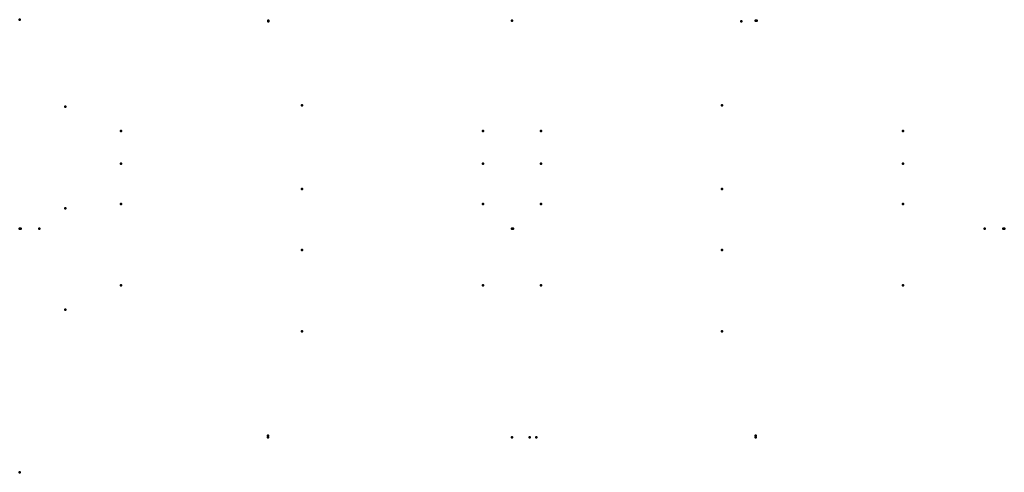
# Model space of a CAD drawing. Header units: millimetres. Extents: x -606 to 606, y -300 to 257.
import ezdxf

# ---------------------------------------------------------------- set-up
doc = ezdxf.new("R2010")
doc.units = ezdxf.units.MM
doc.layers.add('ConnectionPoints', color=7, linetype='Continuous', lineweight=50)

msp = doc.modelspace()

# ---------------------------------------------------------------- linework, layer by layer
at = {"layer": 'ConnectionPoints', "extrusion": (-7.4988e-33, -1, -1.22465e-16)}
msp.add_point((-606, 257), dxfattribs=at)
at = {"layer": 'ConnectionPoints', "extrusion": (0, -1, 0)}
for p in [(-300, 256, 794.75), (-300, 255, 803.75), (0, 256, 794.75), (0, 256, 794.75), (282.2, 255, 817.97), (300, 256, 794.75), (-300.5, -257, 803.75), (300, -257, 803.75)]:
    msp.add_point(p, dxfattribs=at)
at = {"layer": 'ConnectionPoints', "extrusion": (0, 1, 0)}
for p in [(-300, 256, 794.75), (0, 256, 794.75), (301, 256, 794.75), (-550, 150, 1586.5), (-550, 25, 1586.5), (-550, -100, 1586.5), (-300.5, -255, 803.75), (-300.5, -257, 803.75), (-300.5, -257, 803.75), (0, -257, 803.75), (0, -257, 803.75), (21.7, -257, 723.5), (21.7, -257, 836), (29.89, -257, 803.75), (300, -255, 803.75), (300, -257, 803.75), (300, -257, 803.75)]:
    msp.add_point(p, dxfattribs=at)
at = {"layer": 'ConnectionPoints'}
for p in [(-258.65, 151.5, 26), (258.65, 151.5, 26), (-481.4, 120, 26), (-481.4, 120, 26), (-35.9, 120, 26), (35.9, 120, 26), (481.4, 120, 26), (481.4, 120, 26), (-481.4, 80, 26), (-481.4, 80, 26), (-35.9, 80, 26), (35.9, 80, 26), (481.4, 80, 26), (481.4, 80, 26), (-258.65, 48.5, 26), (258.65, 48.5, 26), (-481.4, 30, 26), (-481.4, 30, 26), (-35.9, 30, 26), (35.9, 30, 26), (481.4, 30, 26), (481.4, 30, 26), (0, 0), (0, 0, 1608.5), (0, 0, 21.7), (0, 0, 1608.5), (-258.65, -26.5, 26), (258.65, -26.5, 26), (-481.4, -70, 26), (-481.4, -70, 26), (-35.9, -70, 26), (35.9, -70, 26), (481.4, -70, 26), (481.4, -70, 26), (-258.65, -126.5, 26), (258.65, -126.5, 26), (-606, -300)]:
    msp.add_point(p, dxfattribs=at)
at = {"layer": 'ConnectionPoints', "extrusion": (0, 0, -1)}
for p in [(-258.65, 151.5, 25), (258.65, 151.5, 25), (-258.65, 48.5, 25), (258.65, 48.5, 25), (0, 0), (0, 0, 1608.5), (1.4, 0, 1607.5), (-258.65, -26.5, 25), (258.65, -26.5, 25), (-258.65, -126.5, 25), (258.65, -126.5, 25)]:
    msp.add_point(p, dxfattribs=at)
at = {"layer": 'ConnectionPoints', "extrusion": (1, 0, 0)}
for p in [(-606, 0, 794.75), (-606, 0, 794.75), (-606, 0, 794.75), (-605, 0, 803.75), (-582, 0, 803.75), (606, 0, 794.75), (606, 0, 794.75)]:
    msp.add_point(p, dxfattribs=at)
at = {"layer": 'ConnectionPoints', "extrusion": (-1, 0, 0)}
for p in [(-606, 0, 794.75), (605, 0, 803.75), (606, 0, 794.75), (606, 0, 794.75)]:
    msp.add_point(p, dxfattribs=at)
at = {"layer": 'ConnectionPoints', "extrusion": (-1, 1.22465e-16, 0)}
msp.add_point((582, 0, 803.75), dxfattribs=at)
at = {"layer": 'ConnectionPoints', "extrusion": (0, -1, -1.22465e-16)}
for p in [(0, -257, 803.75), (21.7, -257, 836)]:
    msp.add_point(p, dxfattribs=at)

doc.saveas('drawing.dxf')
